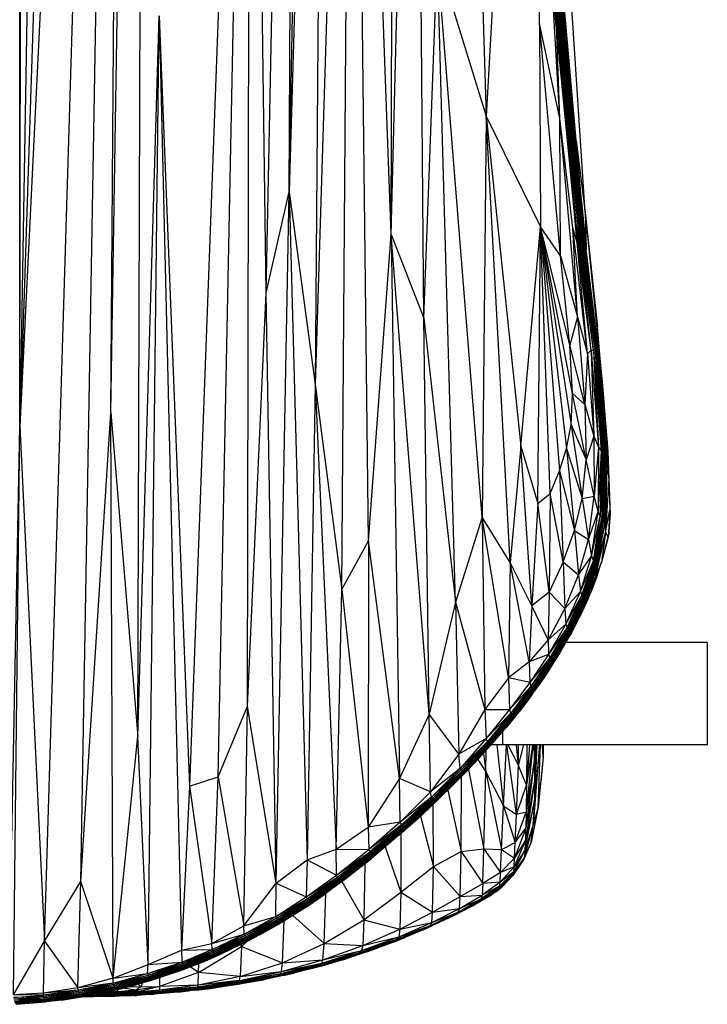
# Paper-space layout '_Posterior' of a CAD drawing. Header units: millimetres. Extents: x -39 to 164, y -161 to 389.
# Tile 2 of 5: x 29 to 164, y -160 to 32. Entities that reach past the tile are written whole.
import ezdxf

# ---------------------------------------------------------------- set-up
doc = ezdxf.new("R2010")
doc.units = ezdxf.units.MM

psp = doc.layouts.new('_Posterior')

# ---------------------------------------------------------------- linework, layer by layer
at = {"color": 7, "linetype": 'Continuous', "lineweight": 25}
for p, q in [((29.39, -47.35), (29.29, 386.48)), ((29.39, -47.35), (29.77, 386.45)), ((36.65, 385.72), (29.39, -47.35)), ((43.47, 384.28), (29.39, -47.35)), ((50.2, 378.89), (29.39, -47.35)), ((34.21, -148.05), (50.2, 378.89)), ((41.28, -136.35), (50.2, 378.89)), ((47.13, -44.74), (50.2, 378.89)), ((47.13, -44.74), (54.02, 375.86)), ((52.39, -108.02), (54.02, 375.86)), ((81.97, -1.57), (87.57, 288.43)), ((77.49, -21.32), (83.37, 266.65)), ((81.97, -1.57), (83.37, 266.65)), ((89.22, 243), (81.97, -1.57)), ((89.22, 243), (87.05, -39.2)), ((101.93, -9.93), (102.49, 229.24)), ((131.91, 214.24), (120.49, 13.26)), ((74.49, 203.44), (62.5, -117.77)), ((68.11, -115.89), (74.49, 203.44)), ((73.83, -102.07), (74.49, 203.44)), ((77.49, -21.32), (74.49, 203.44)), ((94.31, 194.76), (87.05, -39.2)), ((92.3, -79.3), (94.31, 194.76)), ((97.52, -69.79), (94.31, 194.76)), ((101.93, -9.93), (94.31, 194.76)), ((101.93, -9.93), (106.67, 175.71)), ((108.33, -26.27), (106.67, 175.71)), ((115.5, 173.66), (120.49, 13.26)), ((130.88, 31.32), (131.24, 113.95)), ((134.86, 12.79), (133.08, 62.39)), ((139.81, -5.59), (135.42, 61.77)), ((134.86, 12.79), (132.86, 47.55)), ((108.33, -26.27), (110.94, 44.29)), ((119.67, -65.17), (110.94, 44.29)), ((110.94, 44.29), (120.49, 13.26)), ((114.47, -81.75), (110.94, 44.29)), ((135, 40.49), (137.82, 7.58)), ((135, 40.49), (139.66, -11.08)), ((135.09, 40.75), (139.66, -11.08)), ((135.15, 40.88), (136.99, 19.22)), ((135.15, 40.88), (139.79, -11.27)), ((133.82, 38.5), (138.03, -7.5)), ((133.82, 38.5), (138.67, -11.01)), ((134.02, 38.71), (138.67, -11.01)), ((134.02, 38.71), (138.37, -7.44)), ((134.18, 38.97), (138.37, -7.44)), ((134.18, 38.97), (139, -11.03)), ((134.36, 39.2), (139, -11.03)), ((134.36, 39.2), (138.67, -7.48)), ((134.51, 39.46), (138.67, -7.48)), ((134.51, 39.46), (139.27, -11.07)), ((134.66, 39.71), (139.27, -11.07)), ((134.78, 39.97), (138.31, -0.54)), ((134.78, 39.97), (139.49, -11.08)), ((134.9, 40.24), (139.49, -11.08)), ((133.39, 38.48), (138.25, -11.44)), ((138.25, -11.44), (133.63, 38.22)), ((133.63, 38.22), (138.03, -7.5)), ((52.39, -108.02), (56.59, 32.86)), ((54.42, -152.58), (56.59, 32.86)), ((56.59, 32.86), (62.5, -117.77)), ((56.59, 32.86), (60.93, -149.81)), ((134.98, -14.04), (130.88, 31.32)), ((134.86, 12.79), (130.88, 31.32)), ((130.88, 31.32), (131.08, -8.38)), ((120.49, 13.26), (119.67, -65.17)), ((120.49, 13.26), (131.08, -8.38)), ((120.49, 13.26), (127.24, -51.27)), ((125.15, -74), (120.49, 13.26)), ((137.44, -8.58), (134.86, 12.79)), ((138.31, -26.01), (134.86, 12.79)), ((134.98, -14.04), (134.86, 12.79)), ((138.04, 8.44), (139.81, -5.59)), ((77.49, -21.32), (81.97, -1.57)), ((79.44, -136.71), (81.97, -1.57)), ((81.97, -1.57), (87.05, -39.2)), ((81.97, -1.57), (85.53, -132.14)), ((139.09, -3.46), (140.05, -12.8)), ((139.81, -5.59), (140.05, -12.8)), ((139.81, -5.59), (143.17, -38.71)), ((139.81, -5.59), (142.22, -28.01)), ((138.03, -7.5), (138.25, -11.44)), ((140.98, -32.51), (138.03, -7.5)), ((138.67, -11.01), (138.03, -7.5)), ((138.37, -7.44), (138.67, -11.01)), ((141.43, -32.56), (138.37, -7.44)), ((139, -11.03), (138.37, -7.44)), ((138.67, -7.48), (139, -11.03)), ((141.75, -32.66), (138.67, -7.48)), ((139.27, -11.07), (138.67, -7.48)), ((127.24, -51.27), (131.08, -8.38)), ((130.6, -62.46), (131.08, -8.38)), ((134.98, -14.04), (131.08, -8.38)), ((136.81, -31.53), (131.08, -8.38)), ((137.36, -41.01), (131.08, -8.38)), ((131.08, -8.38), (137.09, -47.09)), ((131.08, -8.38), (136.21, -51.73)), ((131.08, -8.38), (134.82, -56.11)), ((132.96, -60.5), (131.08, -8.38)), ((138.25, -11.44), (137.44, -8.58)), ((138.31, -26.01), (137.44, -8.58)), ((140.29, -33.23), (137.44, -8.58)), ((139.49, -11.08), (138.98, -7.85)), ((142, -32.77), (139.02, -8.29)), ((139.66, -11.08), (139.25, -8.31)), ((142.2, -32.88), (139.32, -9.13)), ((139.79, -11.27), (139.49, -9.15)), ((97.52, -69.79), (101.93, -9.93)), ((101.93, -9.93), (108.33, -26.27)), ((109.33, -103.67), (101.93, -9.93)), ((101.93, -9.93), (103.52, -116.26)), ((140.29, -33.23), (138.25, -11.44)), ((140.98, -32.51), (138.25, -11.44)), ((140.98, -32.51), (138.67, -11.01)), ((141.43, -32.56), (138.67, -11.01)), ((141.43, -32.56), (139, -11.03)), ((141.75, -32.66), (139, -11.03)), ((141.75, -32.66), (139.27, -11.07)), ((142, -32.77), (139.27, -11.07)), ((142, -32.77), (139.49, -11.08)), ((142.2, -32.88), (139.49, -11.08)), ((142.37, -33.17), (139.58, -10.08)), ((142.2, -32.88), (139.66, -11.08)), ((142.37, -33.17), (139.66, -11.08)), ((140.05, -12.8), (139.72, -10.53)), ((142.37, -33.17), (139.79, -11.27)), ((142.57, -34.33), (139.79, -11.27)), ((142.57, -34.33), (140.05, -12.8)), ((143.17, -38.71), (140.05, -12.8)), ((134.98, -14.04), (138.31, -26.01)), ((136.81, -31.53), (134.98, -14.04)), ((73.83, -102.07), (77.49, -21.32)), ((79.44, -136.71), (77.49, -21.32)), ((108.33, -26.27), (114.47, -81.75)), ((109.33, -103.67), (108.33, -26.27)), ((138.31, -26.01), (136.81, -31.53)), ((138.31, -26.01), (140.29, -33.23)), ((138.31, -26.01), (139.75, -43.14)), ((143.17, -38.71), (142.22, -28.01)), ((139.75, -43.14), (136.81, -31.53)), ((137.36, -41.01), (136.81, -31.53)), ((140.29, -33.23), (140.98, -32.51)), ((140.98, -32.51), (141.43, -32.56)), ((140.98, -32.51), (141.55, -49.32)), ((140.98, -32.51), (142.46, -51.5)), ((141.43, -32.56), (142.46, -51.5)), ((141.43, -32.56), (141.75, -32.66)), ((141.43, -32.56), (142.93, -52.2)), ((141.75, -32.66), (142.93, -52.2)), ((141.75, -32.66), (143.24, -52.43)), ((141.75, -32.66), (142, -32.77)), ((140.29, -33.23), (139.75, -43.14)), ((140.29, -33.23), (141.55, -49.32)), ((142, -32.77), (143.24, -52.43)), ((142, -32.77), (143.48, -52.56)), ((142, -32.77), (142.2, -32.88)), ((142.2, -32.88), (143.48, -52.56)), ((142.2, -32.88), (143.67, -52.78)), ((142.2, -32.88), (142.37, -33.17)), ((142.37, -33.17), (143.67, -52.78)), ((142.37, -33.17), (143.83, -53.44)), ((142.37, -33.17), (142.57, -34.33)), ((142.57, -34.33), (143.83, -53.44)), ((142.57, -34.33), (144.07, -55.15)), ((142.57, -34.33), (143.17, -38.71)), ((87.05, -39.2), (85.53, -132.14)), ((87.05, -39.2), (92.3, -79.3)), ((87.05, -39.2), (91.17, -130.08)), ((143.17, -38.71), (144.07, -55.15)), ((143.17, -38.71), (144.44, -57.55)), ((143.17, -38.71), (144.28, -52.36)), ((137.09, -47.09), (137.36, -41.01)), ((137.36, -41.01), (139.75, -43.14)), ((139.99, -53.92), (137.36, -41.01)), ((139.75, -43.14), (141.55, -49.32)), ((139.75, -43.14), (139.99, -53.92)), ((41.28, -136.35), (47.13, -44.74)), ((47.13, -44.74), (52.39, -108.02)), ((47.6, -155.28), (47.13, -44.74)), ((27.83, -128.15), (29.39, -47.35)), ((28.14, -158.54), (29.39, -47.35)), ((29.39, -47.35), (34.21, -148.05)), ((136.21, -51.73), (137.09, -47.09)), ((137.09, -47.09), (139.26, -61.51)), ((137.09, -47.09), (139.99, -53.92)), ((141.55, -49.32), (139.99, -53.92)), ((141.55, -49.32), (142.46, -51.5)), ((141.55, -49.32), (141.57, -61.08)), ((144.02, -49.17), (144.08, -49.79)), ((144.08, -49.79), (144.28, -52.36)), ((127.24, -51.27), (125.15, -74)), ((127.24, -51.27), (130.6, -62.46)), ((129.39, -82.47), (127.24, -51.27)), ((134.82, -56.11), (136.21, -51.73)), ((136.21, -51.73), (139.26, -61.51)), ((136.21, -51.73), (137.75, -67.73)), ((142.46, -51.5), (141.57, -61.08)), ((142.46, -51.5), (142.37, -64.07)), ((142.46, -51.5), (142.93, -52.2)), ((142.93, -52.2), (142.37, -64.07)), ((142.93, -52.2), (142.79, -64.99)), ((143.24, -52.43), (142.79, -64.99)), ((142.93, -52.2), (143.24, -52.43)), ((143.24, -52.43), (143.07, -65.23)), ((143.48, -52.56), (143.07, -65.23)), ((143.24, -52.43), (143.48, -52.56)), ((143.48, -52.56), (143.28, -65.37)), ((143.67, -52.78), (143.28, -65.37)), ((143.67, -52.78), (143.46, -65.67)), ((143.83, -53.44), (143.46, -65.67)), ((143.48, -52.56), (143.67, -52.78)), ((143.83, -53.44), (143.59, -66.46)), ((143.67, -52.78), (143.83, -53.44)), ((143.83, -53.44), (144.07, -55.15)), ((144.44, -57.55), (144.28, -52.36)), ((144.28, -52.36), (144.64, -63.72)), ((144.28, -52.36), (144.71, -64.61)), ((139.26, -61.51), (139.99, -53.92)), ((141.57, -61.08), (139.99, -53.92)), ((144.07, -55.15), (143.59, -66.46)), ((144.07, -55.15), (143.79, -68.17)), ((144.07, -55.15), (144.44, -57.55)), ((132.96, -60.5), (134.82, -56.11)), ((134.82, -56.11), (137.75, -67.73)), ((134.82, -56.11), (135.56, -73.87)), ((144.44, -57.55), (143.79, -68.17)), ((144.44, -57.55), (144.64, -63.72)), ((130.6, -62.46), (132.96, -60.5)), ((132.96, -60.5), (132.77, -79.83)), ((135.56, -73.87), (132.96, -60.5)), ((137.75, -67.73), (139.26, -61.51)), ((139.26, -61.51), (141.57, -61.08)), ((139.26, -61.51), (140.49, -69.5)), ((140.49, -69.5), (141.57, -61.08)), ((142.37, -64.07), (141.57, -61.08)), ((130.6, -62.46), (129.39, -82.47)), ((132.77, -79.83), (130.6, -62.46)), ((119.67, -65.17), (114.47, -81.75)), ((125.15, -74), (119.67, -65.17)), ((124.83, -96.58), (119.67, -65.17)), ((119.67, -65.17), (120.21, -102.77)), ((140.49, -69.5), (142.37, -64.07)), ((141.09, -72.75), (142.37, -64.07)), ((141.09, -72.75), (142.79, -64.99)), ((141.43, -73.67), (142.79, -64.99)), ((141.43, -73.67), (143.07, -65.23)), ((141.68, -73.89), (143.07, -65.23)), ((141.68, -73.89), (143.28, -65.37)), ((141.89, -74.04), (143.28, -65.37)), ((142.79, -64.99), (142.37, -64.07)), ((143.07, -65.23), (142.79, -64.99)), ((143.28, -65.37), (143.07, -65.23)), ((143.46, -65.67), (143.28, -65.37)), ((143.79, -68.17), (144.64, -63.72)), ((144.64, -63.72), (144.3, -69.04)), ((144.71, -64.61), (144.3, -69.04)), ((144.51, -68.01), (144.71, -64.61)), ((144.71, -64.61), (144.64, -63.72)), ((141.89, -74.04), (143.46, -65.67)), ((142.02, -74.36), (143.46, -65.67)), ((143.59, -66.46), (142.02, -74.36)), ((143.59, -66.46), (142.03, -75.19)), ((143.46, -65.67), (143.59, -66.46)), ((143.59, -66.46), (143.79, -68.17)), ((135.56, -73.87), (137.75, -67.73)), ((137.75, -67.73), (140.49, -69.5)), ((137.75, -67.73), (138.53, -76.42)), ((143.79, -68.17), (141.72, -77.09)), ((142.03, -75.19), (143.79, -68.17)), ((143.79, -68.17), (143, -73.92)), ((144.3, -69.04), (143, -73.92)), ((143.76, -71.2), (144.3, -69.04)), ((143.79, -68.17), (144.3, -69.04)), ((144.51, -68.01), (144.3, -69.04)), ((92.3, -79.3), (97.52, -69.79)), ((97.52, -69.79), (97.4, -125.76)), ((103.52, -116.26), (97.52, -69.79)), ((138.53, -76.42), (140.49, -69.5)), ((140.49, -69.5), (141.09, -72.75)), ((143.76, -71.2), (143, -73.92)), ((138.53, -76.42), (141.09, -72.75)), ((138.92, -79.67), (141.09, -72.75)), ((141.09, -72.75), (141.43, -73.67)), ((125.15, -74), (124.83, -96.58)), ((128.9, -93.45), (125.15, -74)), ((129.39, -82.47), (125.15, -74)), ((135.56, -73.87), (132.77, -79.83)), ((135.56, -73.87), (138.53, -76.42)), ((135.56, -73.87), (135.85, -83.02)), ((138.92, -79.67), (141.43, -73.67)), ((139.19, -80.49), (141.43, -73.67)), ((139.19, -80.49), (141.68, -73.89)), ((139.43, -80.69), (141.68, -73.89)), ((139.43, -80.69), (141.89, -74.04)), ((139.61, -80.84), (141.89, -74.04)), ((139.61, -80.84), (142.02, -74.36)), ((142.02, -74.36), (139.71, -81.17)), ((141.11, -79.38), (143, -73.92)), ((141.43, -73.67), (141.68, -73.89)), ((141.68, -73.89), (141.89, -74.04)), ((143, -73.92), (141.72, -77.09)), ((141.89, -74.04), (142.02, -74.36)), ((142.02, -74.36), (142.03, -75.19)), ((142.16, -76.55), (143, -73.92)), ((135.85, -83.02), (138.53, -76.42)), ((138.53, -76.42), (138.92, -79.67)), ((142.03, -75.19), (139.63, -81.92)), ((139.71, -81.17), (142.03, -75.19)), ((142.16, -76.55), (141.11, -79.38)), ((142.03, -75.19), (141.72, -77.09)), ((139.31, -83.13), (141.72, -77.09)), ((141.72, -77.09), (139.63, -81.92)), ((141.11, -79.38), (141.72, -77.09)), ((91.17, -130.08), (92.3, -79.3)), ((92.3, -79.3), (97.4, -125.76)), ((132.77, -79.83), (129.39, -82.47)), ((132.77, -79.83), (132.59, -89.16)), ((135.85, -83.02), (132.77, -79.83)), ((135.85, -83.02), (138.92, -79.67)), ((136.06, -86.04), (138.92, -79.67)), ((136.06, -86.04), (139.19, -80.49)), ((136.29, -86.72), (139.19, -80.49)), ((136.29, -86.72), (139.43, -80.69)), ((136.52, -86.89), (139.43, -80.69)), ((136.52, -86.89), (139.61, -80.84)), ((139.61, -80.84), (136.7, -87.04)), ((138.92, -79.67), (139.19, -80.49)), ((138.98, -84.18), (141.11, -79.38)), ((139.19, -80.49), (139.43, -80.69)), ((141.11, -79.38), (139.31, -83.13)), ((139.43, -80.69), (139.61, -80.84)), ((139.61, -80.84), (139.71, -81.17)), ((140.44, -81.04), (141.11, -79.38)), ((114.47, -81.75), (109.33, -103.67)), ((114.47, -81.75), (120.21, -102.77)), ((114.47, -81.75), (115.11, -111.48)), ((129.39, -82.47), (128.9, -93.45)), ((132.59, -89.16), (129.39, -82.47)), ((136.7, -87.04), (139.71, -81.17)), ((139.63, -81.92), (136.7, -87.91)), ((139.71, -81.17), (136.79, -87.33)), ((139.63, -81.92), (136.79, -87.33)), ((140.44, -81.04), (138.98, -84.18)), ((139.31, -83.13), (139.63, -81.92)), ((139.71, -81.17), (139.63, -81.92)), ((135.85, -83.02), (132.59, -89.16)), ((135.85, -83.02), (136.06, -86.04)), ((136.35, -88.93), (139.31, -83.13)), ((138.98, -84.18), (136.35, -88.93)), ((139.31, -83.13), (136.7, -87.91)), ((137.1, -87.88), (138.98, -84.18)), ((138.98, -84.18), (139.31, -83.13)), ((136.06, -86.04), (132.59, -89.16)), ((136.06, -86.04), (132.69, -92.02)), ((136.06, -86.04), (136.29, -86.72)), ((136.29, -86.72), (132.69, -92.02)), ((136.29, -86.72), (132.91, -92.67)), ((136.52, -86.89), (132.91, -92.67)), ((136.52, -86.89), (133.14, -92.84)), ((133.14, -92.84), (136.7, -87.04)), ((136.7, -87.04), (133.32, -92.97)), ((136.79, -87.33), (133.32, -92.97)), ((136.7, -87.91), (133.32, -93.68)), ((136.79, -87.33), (133.42, -93.2)), ((136.7, -87.91), (133.42, -93.2)), ((134.79, -91.82), (137.1, -87.88)), ((136.29, -86.72), (136.52, -86.89)), ((137.1, -87.88), (136.35, -88.93)), ((136.35, -88.93), (136.7, -87.91)), ((136.52, -86.89), (136.7, -87.04)), ((136.7, -87.04), (136.79, -87.33)), ((136.7, -87.91), (136.79, -87.33)), ((132.59, -89.16), (128.9, -93.45)), ((132.59, -89.16), (132.69, -92.02)), ((132.78, -94.82), (136.35, -88.93)), ((136.35, -88.93), (133.32, -93.68)), ((134.79, -91.82), (136.35, -88.93)), ((163.69, -89.63), (136.07, -89.63)), ((163.69, -89.63), (163.69, -109.63)), ((132.69, -92.02), (128.9, -93.45)), ((132.69, -92.02), (129, -97.47)), ((131.92, -96.28), (134.79, -91.82)), ((132.69, -92.02), (132.91, -92.67)), ((134.79, -91.82), (132.78, -94.82)), ((133.6, -93.72), (134.79, -91.82)), ((128.9, -93.45), (124.83, -96.58)), ((128.9, -93.45), (129, -97.47)), ((132.91, -92.67), (129, -97.47)), ((132.91, -92.67), (129.23, -98.27)), ((129.23, -98.27), (133.14, -92.84)), ((133.14, -92.84), (129.46, -98.44)), ((133.32, -92.97), (129.46, -98.44)), ((133.32, -92.97), (129.65, -98.55)), ((133.42, -93.2), (129.65, -98.55)), ((133.32, -93.68), (129.67, -99.13)), ((133.42, -93.2), (129.76, -98.73)), ((133.32, -93.68), (129.76, -98.73)), ((133.6, -93.72), (131.92, -96.28)), ((132.78, -94.82), (133.32, -93.68)), ((132.91, -92.67), (133.14, -92.84)), ((133.14, -92.84), (133.32, -92.97)), ((133.42, -93.2), (133.32, -92.97)), ((133.32, -93.68), (133.42, -93.2)), ((129.18, -100.06), (132.78, -94.82)), ((132.78, -94.82), (129.67, -99.13)), ((131.92, -96.28), (132.78, -94.82)), ((124.83, -96.58), (120.21, -102.77)), ((129, -97.47), (124.83, -96.58)), ((124.83, -96.58), (125.03, -102.76)), ((129, -97.47), (125.03, -102.76)), ((129, -97.47), (129.23, -98.27)), ((131.92, -96.28), (129.18, -100.06)), ((129.55, -99.7), (131.92, -96.28)), ((125.03, -102.76), (129.23, -98.27)), ((129.23, -98.27), (125.27, -103.56)), ((129.46, -98.44), (125.27, -103.56)), ((125.28, -105.06), (129.18, -100.06)), ((129.46, -98.44), (125.5, -103.72)), ((129.65, -98.55), (125.5, -103.72)), ((129.65, -98.55), (125.69, -103.83)), ((129.76, -98.73), (125.69, -103.83)), ((129.67, -99.13), (125.77, -104.26)), ((129.18, -100.06), (125.77, -104.26)), ((129.76, -98.73), (125.82, -103.96)), ((129.67, -99.13), (125.82, -103.96)), ((127.36, -102.62), (129.55, -99.7)), ((127.36, -102.62), (129.18, -100.06)), ((129.55, -99.7), (128.17, -101.56)), ((129.18, -100.06), (129.67, -99.13)), ((129.55, -99.7), (129.18, -100.06)), ((129.23, -98.27), (129.46, -98.44)), ((129.65, -98.55), (129.46, -98.44)), ((129.76, -98.73), (129.65, -98.55)), ((129.67, -99.13), (129.76, -98.73)), ((128.17, -101.56), (127.36, -102.62)), ((68.11, -115.89), (73.83, -102.07)), ((73.12, -145.04), (73.83, -102.07)), ((79.44, -136.71), (73.83, -102.07)), ((109.33, -103.67), (103.52, -116.26)), ((115.11, -111.48), (109.33, -103.67)), ((109.58, -118.85), (109.33, -103.67)), ((120.21, -102.77), (115.11, -111.48)), ((120.21, -102.77), (125.03, -102.76)), ((120.21, -102.77), (120.5, -108.45)), ((125.03, -102.76), (120.5, -108.45)), ((125.27, -103.56), (120.5, -108.45)), ((125.27, -103.56), (120.74, -108.99)), ((125.5, -103.72), (120.74, -108.99)), ((125.5, -103.72), (120.97, -109.13)), ((125.69, -103.83), (120.97, -109.13)), ((125.69, -103.83), (121.16, -109.24)), ((124.44, -106.19), (127.36, -102.62)), ((125.03, -102.76), (125.27, -103.56)), ((125.5, -103.72), (125.27, -103.56)), ((127.36, -102.62), (125.28, -105.06)), ((125.69, -103.83), (125.5, -103.72)), ((125.82, -103.96), (125.69, -103.83)), ((126.17, -104.1), (127.36, -102.62)), ((120.83, -110.27), (125.28, -105.06)), ((125.82, -103.96), (121.16, -109.24)), ((125.77, -104.26), (121.29, -109.57)), ((125.28, -105.06), (121.29, -109.57)), ((125.82, -103.96), (121.3, -109.35)), ((125.77, -104.26), (121.3, -109.35)), ((126.17, -104.1), (124.44, -106.19)), ((124.44, -106.19), (125.28, -105.06)), ((125.28, -105.06), (125.77, -104.26)), ((125.77, -104.26), (125.82, -103.96)), ((124.44, -106.19), (120.83, -110.27)), ((121.32, -109.82), (124.44, -106.19)), ((123.69, -107.06), (123.69, -109.63)), ((47.6, -155.28), (52.39, -108.02)), ((54.42, -152.58), (52.39, -108.02)), ((120.5, -108.45), (115.11, -111.48)), ((120.5, -108.45), (115.38, -114.28)), ((120.74, -108.99), (115.38, -114.28)), ((120.74, -108.99), (115.62, -114.57)), ((120.97, -109.13), (115.62, -114.57)), ((120.97, -109.13), (115.84, -114.71)), ((121.16, -109.24), (115.84, -114.71)), ((121.16, -109.24), (116.03, -114.82)), ((121.3, -109.35), (116.03, -114.82)), ((121.3, -109.35), (116.18, -114.92)), ((121.29, -109.57), (116.18, -114.92)), ((121.29, -109.57), (116.2, -115.09)), ((120.74, -108.99), (120.5, -108.45)), ((120.97, -109.13), (120.74, -108.99)), ((120.83, -110.27), (121.29, -109.57)), ((121.16, -109.24), (120.97, -109.13)), ((121.3, -109.35), (121.16, -109.24)), ((121.29, -109.57), (121.3, -109.35)), ((163.69, -109.63), (121.48, -109.63)), ((122.57, -109.63), (123.9, -121.57)), ((123.9, -121.57), (124.48, -109.63)), ((126.43, -123.27), (124.55, -109.63)), ((124.7, -109.63), (126.8, -113.7)), ((126.8, -113.7), (126.43, -109.63)), ((126.8, -113.7), (126.81, -109.63)), ((126.8, -113.7), (127.86, -109.63)), ((129.63, -109.63), (128.3, -122.82)), ((128.4, -109.63), (128.39, -117.55)), ((128.97, -109.63), (128.39, -117.55)), ((129.54, -109.63), (128.39, -117.55)), ((130.93, -109.63), (129.69, -125.27)), ((129.94, -112.38), (129.86, -109.63)), ((129.99, -109.63), (129.94, -112.38)), ((130.05, -109.63), (129.94, -112.38)), ((129.96, -120.29), (130.48, -109.63)), ((130.9, -109.63), (129.96, -120.29)), ((130.21, -109.63), (130, -116.29)), ((130.38, -109.63), (130, -116.29)), ((130.62, -121.83), (131.09, -109.63)), ((131.61, -112.09), (131.47, -109.63)), ((131.64, -109.63), (131.61, -112.09)), ((115.11, -111.48), (109.58, -118.85)), ((115.38, -114.28), (115.11, -111.48)), ((115.74, -115.73), (120.83, -110.27)), ((120.83, -110.27), (116.2, -115.09)), ((118.12, -113.33), (121.32, -109.82)), ((118.12, -113.33), (120.83, -110.27)), ((119.96, -111.31), (120.4, -114.91)), ((120.4, -114.91), (120.51, -110.7)), ((121.32, -109.82), (120.83, -110.27)), ((114.7, -116.85), (118.12, -113.33)), ((118.12, -113.33), (115.74, -115.73)), ((116.32, -115.2), (118.12, -113.33)), ((118.85, -112.53), (120.4, -114.91)), ((129.94, -112.38), (128.26, -125.93)), ((129.94, -112.38), (128.3, -122.82)), ((130, -116.29), (129.94, -112.38)), ((131.61, -112.09), (130.62, -121.83)), ((131.61, -112.09), (131.17, -116.87)), ((115.38, -114.28), (109.58, -118.85)), ((115.38, -114.28), (109.82, -119.91)), ((115.62, -114.57), (109.82, -119.91)), ((115.62, -114.57), (110.06, -120.11)), ((115.84, -114.71), (110.06, -120.11)), ((115.84, -114.71), (110.27, -120.25)), ((116.03, -114.82), (110.27, -120.25)), ((116.03, -114.82), (110.46, -120.37)), ((116.18, -114.92), (110.46, -120.37)), ((116.18, -114.92), (110.62, -120.47)), ((116.2, -115.09), (110.62, -120.47)), ((116.2, -115.09), (110.68, -120.6)), ((116.32, -115.2), (114.7, -116.85)), ((115.62, -114.57), (115.38, -114.28)), ((115.84, -114.71), (115.62, -114.57)), ((115.74, -115.73), (116.2, -115.09)), ((116.03, -114.82), (115.84, -114.71)), ((116.18, -114.92), (116.03, -114.82)), ((116.2, -115.09), (116.18, -114.92)), ((117.01, -114.48), (120.03, -129.98)), ((120.03, -129.98), (120.4, -114.91)), ((120.4, -114.91), (123.48, -130.15)), ((120.4, -114.91), (123.9, -121.57)), ((126.43, -123.27), (126.8, -113.7)), ((128.39, -117.55), (126.8, -113.7)), ((62.5, -117.77), (68.11, -115.89)), ((66.88, -148.5), (68.11, -115.89)), ((68.11, -115.89), (73.12, -145.04)), ((103.52, -116.26), (97.4, -125.76)), ((109.58, -118.85), (103.52, -116.26)), ((103.7, -124.78), (103.52, -116.26)), ((110.32, -121.07), (115.74, -115.73)), ((114.7, -116.85), (110.32, -121.07)), ((110.65, -120.83), (114.7, -116.85)), ((115.74, -115.73), (110.68, -120.6)), ((114.7, -116.85), (115.74, -115.73)), ((115.62, -130.54), (115.66, -115.88)), ((130, -116.29), (128.21, -128.19)), ((130, -116.29), (128.26, -125.93)), ((129.96, -120.29), (130, -116.29)), ((130.62, -121.83), (131.17, -116.87)), ((62.5, -117.77), (60.93, -149.81)), ((62.5, -117.77), (66.88, -148.5)), ((109.58, -118.85), (103.7, -124.78)), ((109.82, -119.91), (109.58, -118.85)), ((113, -118.53), (115.62, -130.54)), ((126.43, -123.27), (128.39, -117.55)), ((128.39, -117.55), (128.3, -122.82)), ((109.82, -119.91), (103.7, -124.78)), ((109.82, -119.91), (103.93, -125.32)), ((110.06, -120.11), (103.93, -125.32)), ((110.06, -120.11), (104.16, -125.51)), ((110.27, -120.25), (104.16, -125.51)), ((110.27, -120.25), (104.37, -125.66)), ((110.46, -120.37), (104.37, -125.66)), ((110.32, -121.07), (104.46, -126.41)), ((110.46, -120.37), (104.55, -125.79)), ((110.62, -120.47), (104.55, -125.79)), ((110.62, -120.47), (104.71, -125.89)), ((110.68, -120.6), (104.71, -125.89)), ((110.68, -120.6), (104.8, -125.99)), ((110.32, -121.07), (104.8, -125.99)), ((110.65, -120.83), (106.98, -124.24)), ((106.98, -124.24), (110.32, -121.07)), ((110.06, -120.11), (109.82, -119.91)), ((110.27, -120.25), (110.06, -120.11)), ((110.46, -120.37), (110.27, -120.25)), ((110.32, -121.07), (110.68, -120.6)), ((110.65, -120.83), (110.32, -121.07)), ((110.62, -120.47), (110.46, -120.37)), ((110.68, -120.6), (110.62, -120.47)), ((128.08, -130.18), (129.96, -120.29)), ((129.96, -120.29), (128.21, -128.19)), ((129.69, -125.27), (129.96, -120.29)), ((110.21, -133.44), (110.13, -121.32)), ((123.48, -130.15), (123.9, -121.57)), ((123.9, -121.57), (126.43, -123.27)), ((123.9, -121.57), (126.17, -128.73)), ((126.17, -128.73), (128.3, -122.82)), ((128.3, -122.82), (126.43, -123.27)), ((128.3, -122.82), (128.26, -125.93)), ((130.62, -121.83), (129.28, -128.69)), ((130.62, -121.83), (129.69, -125.27)), ((103.7, -124.78), (97.4, -125.76)), ((103.7, -124.78), (97.53, -130.15)), ((106.98, -124.24), (103.43, -127.35)), ((103.93, -125.32), (103.7, -124.78)), ((106.98, -124.24), (104.46, -126.41)), ((107.63, -123.63), (110.21, -133.44)), ((126.17, -128.73), (126.43, -123.27)), ((91.17, -130.08), (97.4, -125.76)), ((97.4, -125.76), (97.53, -130.15)), ((103.93, -125.32), (97.53, -130.15)), ((103.93, -125.32), (97.75, -130.56)), ((104.16, -125.51), (97.75, -130.56)), ((104.16, -125.51), (97.96, -130.76)), ((104.37, -125.66), (97.96, -130.76)), ((104.37, -125.66), (98.17, -130.92)), ((104.55, -125.79), (98.17, -130.92)), ((104.55, -125.79), (98.35, -131.06)), ((104.71, -125.89), (98.35, -131.06)), ((104.71, -125.89), (98.51, -131.16)), ((104.8, -125.99), (98.51, -131.16)), ((104.8, -125.99), (98.62, -131.24)), ((104.46, -126.41), (98.62, -131.24)), ((104.46, -126.41), (98.62, -131.35)), ((103.43, -127.35), (104.46, -126.41)), ((103.8, -127.03), (103.83, -138.46)), ((104.16, -125.51), (103.93, -125.32)), ((104.37, -125.66), (104.16, -125.51)), ((104.55, -125.79), (104.37, -125.66)), ((104.46, -126.41), (104.8, -125.99)), ((104.71, -125.89), (104.55, -125.79)), ((104.8, -125.99), (104.71, -125.89)), ((128.26, -125.93), (126.04, -131.79)), ((126.17, -128.73), (128.26, -125.93)), ((129.69, -125.27), (127.89, -131.76)), ((129.69, -125.27), (128.08, -130.18)), ((128.21, -128.19), (128.26, -125.93)), ((129.28, -128.69), (129.69, -125.27)), ((103.43, -127.35), (98.05, -131.86)), ((103.43, -127.35), (98.62, -131.35)), ((123.48, -130.15), (126.17, -128.73)), ((128.21, -128.19), (125.97, -133.49)), ((128.21, -128.19), (126.04, -131.79)), ((126.04, -131.79), (126.17, -128.73)), ((129.28, -128.69), (127.85, -132.02)), ((129.28, -128.69), (127.89, -131.76)), ((128.08, -130.18), (128.21, -128.19)), ((85.53, -132.14), (91.17, -130.08)), ((91.17, -130.08), (97.53, -130.15)), ((91.21, -135.11), (91.17, -130.08)), ((91.21, -135.11), (97.53, -130.15)), ((91.21, -135.11), (97.75, -130.56)), ((91.41, -135.55), (97.75, -130.56)), ((91.41, -135.55), (97.96, -130.76)), ((91.62, -135.76), (97.96, -130.76)), ((97.53, -130.15), (97.75, -130.56)), ((97.75, -130.56), (97.96, -130.76)), ((97.96, -130.76), (98.17, -130.92)), ((100.73, -129.61), (103.83, -138.46)), ((110.21, -133.44), (115.62, -130.54)), ((115.41, -139.29), (115.62, -130.54)), ((115.62, -130.54), (120.03, -129.98)), ((115.62, -130.54), (119.81, -136.78)), ((119.81, -136.78), (120.03, -129.98)), ((120.03, -129.98), (123.48, -130.15)), ((120.03, -129.98), (123.3, -134.63)), ((123.3, -134.63), (123.48, -130.15)), ((123.48, -130.15), (126.04, -131.79)), ((125.86, -134.5), (128.08, -130.18)), ((128.08, -130.18), (125.97, -133.49)), ((128.08, -130.18), (127.89, -131.76)), ((79.44, -136.71), (85.53, -132.14)), ((85.53, -132.14), (85.32, -139.34)), ((85.53, -132.14), (91.21, -135.11)), ((91.62, -135.76), (98.17, -130.92)), ((91.82, -135.93), (98.17, -130.92)), ((91.82, -135.93), (98.35, -131.06)), ((92, -136.07), (98.35, -131.06)), ((92, -136.07), (98.51, -131.16)), ((92.16, -136.18), (98.51, -131.16)), ((92.16, -136.18), (98.62, -131.24)), ((98.05, -131.86), (92.17, -136.47)), ((92.29, -136.25), (98.62, -131.24)), ((92.29, -136.25), (98.62, -131.35)), ((92.35, -136.3), (98.62, -131.35)), ((92.35, -136.3), (98.05, -131.86)), ((98.62, -131.35), (98.05, -131.86)), ((98.17, -130.92), (98.35, -131.06)), ((98.35, -131.06), (98.51, -131.16)), ((98.51, -131.16), (98.62, -131.24)), ((98.62, -131.24), (98.62, -131.35)), ((126.04, -131.79), (123.3, -134.63)), ((127.85, -132.02), (125.69, -135.23)), ((127.89, -131.76), (125.72, -135.06)), ((127.85, -132.02), (125.72, -135.06)), ((127.89, -131.76), (125.86, -134.5)), ((125.97, -133.49), (126.04, -131.79)), ((127.89, -131.76), (127.85, -132.02)), ((96.76, -132.86), (96.6, -143.88)), ((103.83, -138.46), (110.21, -133.44)), ((110, -142.37), (110.21, -133.44)), ((110.21, -133.44), (115.41, -139.29)), ((123.3, -134.63), (119.81, -136.78)), ((125.86, -134.5), (123.06, -137.31)), ((125.97, -133.49), (123.2, -136.51)), ((125.86, -134.5), (123.2, -136.51)), ((123.2, -136.51), (123.3, -134.63)), ((125.97, -133.49), (123.3, -134.63)), ((125.69, -135.23), (126.35, -134.27)), ((125.72, -135.06), (125.86, -134.5)), ((125.86, -134.5), (125.97, -133.49)), ((126.41, -134.15), (126.35, -134.27)), ((34.21, -148.05), (41.28, -136.35)), ((40.71, -157.17), (41.28, -136.35)), ((47.6, -155.28), (41.28, -136.35)), ((85.32, -139.34), (91.21, -135.11)), ((85.32, -139.34), (91.41, -135.55)), ((85.51, -139.78), (91.41, -135.55)), ((85.51, -139.78), (91.62, -135.76)), ((85.7, -140), (91.62, -135.76)), ((85.7, -140), (91.82, -135.93)), ((85.89, -140.19), (91.82, -135.93)), ((85.89, -140.19), (92, -136.07)), ((92.17, -136.47), (85.97, -140.91)), ((86.06, -140.34), (92, -136.07)), ((86.06, -140.34), (92.16, -136.18)), ((86.22, -140.45), (92.16, -136.18)), ((86.22, -140.45), (92.29, -136.25)), ((86.34, -140.52), (92.29, -136.25)), ((86.34, -140.52), (92.35, -136.3)), ((86.42, -140.57), (92.35, -136.3)), ((86.42, -140.57), (92.17, -136.47)), ((92.17, -136.47), (88.94, -138.84)), ((91.41, -135.55), (91.21, -135.11)), ((91.62, -135.76), (91.41, -135.55)), ((91.82, -135.93), (91.62, -135.76)), ((92, -136.07), (91.82, -135.93)), ((92.16, -136.18), (92, -136.07)), ((92.29, -136.25), (92.16, -136.18)), ((92.17, -136.47), (92.83, -135.96)), ((92.17, -136.47), (92.35, -136.3)), ((92.35, -136.3), (92.29, -136.25)), ((92.3, -136.37), (96.6, -143.88)), ((92.83, -135.96), (93.89, -135.12)), ((123.2, -136.51), (119.69, -139.05)), ((123.2, -136.51), (119.81, -136.78)), ((122.79, -137.85), (125.72, -135.06)), ((125.69, -135.23), (122.79, -137.85)), ((125.72, -135.06), (123.06, -137.31)), ((123.06, -137.31), (123.2, -136.51)), ((123.56, -137.49), (125.69, -135.23)), ((125.69, -135.23), (125.72, -135.06)), ((73.12, -145.04), (79.44, -136.71)), ((79.36, -143.22), (79.44, -136.71)), ((79.44, -136.71), (85.32, -139.34)), ((96.6, -143.88), (103.83, -138.46)), ((103.83, -138.46), (103.59, -145.71)), ((103.83, -138.46), (110, -142.37)), ((115.41, -139.29), (119.81, -136.78)), ((122.79, -137.85), (118.85, -140.5)), ((123.06, -137.31), (119.46, -139.86)), ((122.79, -137.85), (119.46, -139.86)), ((119.81, -136.78), (119.69, -139.05)), ((123.06, -137.31), (119.69, -139.05)), ((123.56, -137.49), (121.27, -139.15)), ((121.27, -139.15), (122.79, -137.85)), ((122.45, -138.33), (121.27, -139.15)), ((122.45, -138.33), (123.56, -137.49)), ((122.79, -137.85), (123.06, -137.31)), ((123.56, -137.49), (122.79, -137.85)), ((79.36, -143.22), (85.32, -139.34)), ((79.36, -143.22), (85.51, -139.78)), ((79.54, -143.56), (85.51, -139.78)), ((79.54, -143.56), (85.7, -140)), ((79.72, -143.79), (85.7, -140)), ((79.72, -143.79), (85.89, -140.19)), ((79.9, -143.98), (85.89, -140.19)), ((79.9, -143.98), (86.06, -140.34)), ((80.06, -144.14), (86.06, -140.34)), ((80.06, -144.14), (86.22, -140.45)), ((80.21, -144.26), (86.22, -140.45)), ((85.32, -139.34), (85.51, -139.78)), ((85.51, -139.78), (85.7, -140)), ((85.7, -140), (85.89, -140.19)), ((85.89, -140.19), (86.06, -140.34)), ((85.97, -140.91), (88.94, -138.84)), ((86.06, -140.34), (86.22, -140.45)), ((86.22, -140.45), (86.34, -140.52)), ((88.8, -148.48), (89.14, -138.69)), ((110, -142.37), (115.41, -139.29)), ((118.85, -140.5), (114.5, -142.84)), ((114.98, -142.39), (119.46, -139.86)), ((114.98, -142.39), (118.85, -140.5)), ((115.27, -141.66), (119.69, -139.05)), ((115.27, -141.66), (115.41, -139.29)), ((115.27, -141.66), (119.46, -139.86)), ((115.41, -139.29), (119.69, -139.05)), ((121.27, -139.15), (117.91, -141.14)), ((117.91, -141.14), (118.85, -140.5)), ((121.27, -139.15), (118.85, -140.5)), ((119.46, -139.86), (118.85, -140.5)), ((119.69, -139.05), (119.46, -139.86)), ((85.97, -140.91), (80.02, -144.66)), ((80.21, -144.26), (86.34, -140.52)), ((80.33, -144.34), (86.34, -140.52)), ((80.33, -144.34), (86.42, -140.57)), ((80.4, -144.39), (86.42, -140.57)), ((80.4, -144.39), (85.97, -140.91)), ((85.97, -140.91), (83.35, -142.59)), ((86.42, -140.57), (85.97, -140.91)), ((86.34, -140.52), (86.42, -140.57)), ((103.59, -145.71), (110, -142.37)), ((109.58, -144.96), (114.98, -142.39)), ((109.84, -144.39), (115.27, -141.66)), ((109.84, -144.39), (110, -142.37)), ((109.84, -144.39), (114.98, -142.39)), ((110, -142.37), (115.27, -141.66)), ((117.91, -141.14), (113.99, -143.15)), ((117.91, -141.14), (114.5, -142.84)), ((114.5, -142.84), (114.98, -142.39)), ((114.98, -142.39), (115.27, -141.66)), ((73.12, -145.04), (79.36, -143.22)), ((73.23, -146.68), (79.36, -143.22)), ((73.23, -146.68), (79.54, -143.56)), ((73.4, -146.96), (79.54, -143.56)), ((73.4, -146.96), (79.72, -143.79)), ((73.57, -147.2), (79.72, -143.79)), ((73.57, -147.2), (79.9, -143.98)), ((73.73, -147.4), (79.9, -143.98)), ((73.73, -147.4), (80.06, -144.14)), ((73.89, -147.57), (80.06, -144.14)), ((73.89, -147.57), (80.21, -144.26)), ((74.03, -147.69), (80.21, -144.26)), ((74.03, -147.69), (80.33, -144.34)), ((74.15, -147.78), (80.33, -144.34)), ((79.54, -143.56), (79.36, -143.22)), ((79.72, -143.79), (79.54, -143.56)), ((79.9, -143.98), (79.72, -143.79)), ((80.06, -144.14), (79.9, -143.98)), ((83.35, -142.59), (80.02, -144.66)), ((80.21, -144.26), (80.06, -144.14)), ((80.33, -144.34), (80.21, -144.26)), ((80.4, -144.39), (80.33, -144.34)), ((80.67, -152.25), (81.03, -144.03)), ((82.69, -143), (88.8, -148.48)), ((88.8, -148.48), (96.6, -143.88)), ((96.6, -143.88), (96.36, -148.89)), ((96.6, -143.88), (103.59, -145.71)), ((109.31, -145.23), (114.5, -142.84)), ((113.99, -143.15), (109.31, -145.23)), ((109.58, -144.96), (114.5, -142.84)), ((113.99, -143.15), (109.98, -144.99)), ((114.5, -142.84), (113.99, -143.15)), ((66.88, -148.5), (73.12, -145.04)), ((73.23, -146.68), (73.12, -145.04)), ((80.02, -144.66), (73.87, -148.04)), ((74.15, -147.78), (80.4, -144.39)), ((74.23, -147.82), (80.4, -144.39)), ((74.23, -147.82), (80.02, -144.66)), ((76.31, -146.74), (80.02, -144.66)), ((80.02, -144.66), (80.4, -144.39)), ((96.36, -148.89), (103.59, -145.71)), ((102.58, -148), (109.98, -144.99)), ((102.58, -148), (109.31, -145.23)), ((103.11, -147.63), (109.58, -144.96)), ((103.11, -147.63), (109.31, -145.23)), ((103.42, -147.18), (109.84, -144.39)), ((103.42, -147.18), (109.58, -144.96)), ((103.59, -145.71), (103.42, -147.18)), ((103.59, -145.71), (109.84, -144.39)), ((109.98, -144.99), (104.6, -147.34)), ((108.15, -145.81), (104.6, -147.34)), ((108.15, -145.81), (109.98, -144.99)), ((109.31, -145.23), (109.58, -144.96)), ((109.31, -145.23), (109.98, -144.99)), ((109.58, -144.96), (109.84, -144.39)), ((28.14, -158.54), (34.21, -148.05)), ((34, -158.21), (34.21, -148.05)), ((34.21, -148.05), (40.71, -157.17)), ((66.88, -148.5), (73.23, -146.68)), ((66.97, -149.67), (73.23, -146.68)), ((66.97, -149.67), (73.4, -146.96)), ((67.12, -149.96), (73.4, -146.96)), ((67.12, -149.96), (73.57, -147.2)), ((67.28, -150.21), (73.57, -147.2)), ((67.28, -150.21), (73.73, -147.4)), ((67.43, -150.42), (73.73, -147.4)), ((67.43, -150.42), (73.89, -147.57)), ((67.57, -150.59), (73.89, -147.57)), ((67.57, -150.59), (74.03, -147.69)), ((67.71, -150.73), (74.03, -147.69)), ((67.71, -150.73), (74.15, -147.78)), ((67.83, -150.81), (74.15, -147.78)), ((67.83, -150.81), (74.23, -147.82)), ((67.86, -150.89), (74.23, -147.82)), ((67.86, -150.89), (73.87, -148.04)), ((73.87, -148.04), (68.28, -150.75)), ((72.66, -149.09), (73.82, -148.07)), ((73.4, -146.96), (73.23, -146.68)), ((73.57, -147.2), (73.4, -146.96)), ((73.73, -147.4), (73.57, -147.2)), ((73.89, -147.57), (73.73, -147.4)), ((76.31, -146.74), (73.87, -148.04)), ((73.87, -148.04), (74.23, -147.82)), ((74.03, -147.69), (73.89, -147.57)), ((74.15, -147.78), (74.03, -147.69)), ((74.23, -147.82), (74.15, -147.78)), ((94.38, -150.91), (102.58, -148)), ((95.65, -150.31), (103.11, -147.63)), ((95.65, -150.31), (102.58, -148)), ((96.15, -149.89), (103.42, -147.18)), ((96.15, -149.89), (103.11, -147.63)), ((96.36, -148.89), (103.42, -147.18)), ((104.6, -147.34), (99.16, -149.41)), ((102.58, -148), (99.16, -149.41)), ((102.36, -148.21), (104.6, -147.34)), ((104.6, -147.34), (102.58, -148)), ((103.11, -147.63), (102.58, -148)), ((103.42, -147.18), (103.11, -147.63)), ((54.42, -152.58), (60.93, -149.81)), ((60.93, -149.81), (66.88, -148.5)), ((60.93, -149.81), (66.97, -149.67)), ((60.93, -149.81), (60.99, -152.12)), ((60.99, -152.12), (66.97, -149.67)), ((60.99, -152.12), (67.12, -149.96)), ((61.12, -152.41), (67.12, -149.96)), ((64.25, -154.16), (72.66, -149.09)), ((66.97, -149.67), (66.88, -148.5)), ((67.12, -149.96), (66.97, -149.67)), ((67.28, -150.21), (67.12, -149.96)), ((72.66, -149.09), (72.39, -154.94)), ((72.48, -148.71), (72.66, -149.09)), ((72.68, -148.62), (72.66, -149.09)), ((72.66, -149.09), (80.67, -152.25)), ((80.67, -152.25), (88.8, -148.48)), ((88.35, -152.34), (96.15, -149.89)), ((88.59, -151.7), (88.8, -148.48)), ((88.59, -151.7), (96.36, -148.89)), ((88.59, -151.7), (96.15, -149.89)), ((88.8, -148.48), (96.36, -148.89)), ((99.16, -149.41), (93.12, -151.46)), ((94.38, -150.91), (99.16, -149.41)), ((96.15, -149.89), (95.65, -150.31)), ((96.36, -148.89), (96.15, -149.89)), ((97.14, -150.15), (99.16, -149.41)), ((102.36, -148.21), (99.16, -149.41)), ((61.12, -152.41), (67.28, -150.21)), ((61.26, -152.66), (67.28, -150.21)), ((61.26, -152.66), (67.43, -150.42)), ((61.4, -152.88), (67.43, -150.42)), ((61.4, -152.88), (67.57, -150.59)), ((66.02, -151.73), (61.52, -153.5)), ((61.53, -153.06), (67.57, -150.59)), ((61.53, -153.06), (67.71, -150.73)), ((61.66, -153.2), (67.71, -150.73)), ((61.66, -153.2), (67.83, -150.81)), ((61.77, -153.29), (67.83, -150.81)), ((61.77, -153.29), (67.86, -150.89)), ((61.8, -153.37), (67.86, -150.89)), ((61.8, -153.37), (66.02, -151.73)), ((68.28, -150.75), (66.02, -151.73)), ((67.86, -150.89), (66.02, -151.73)), ((67.43, -150.42), (67.28, -150.21)), ((67.57, -150.59), (67.43, -150.42)), ((67.71, -150.73), (67.57, -150.59)), ((67.83, -150.81), (67.71, -150.73)), ((67.86, -150.89), (67.83, -150.81)), ((68.28, -150.75), (67.86, -150.89)), ((80.52, -153.99), (88.59, -151.7)), ((80.67, -152.25), (88.59, -151.7)), ((86.64, -153.22), (94.38, -150.91)), ((86.64, -153.22), (93.12, -151.46)), ((87.75, -152.72), (95.65, -150.31)), ((87.75, -152.72), (94.38, -150.91)), ((88.35, -152.34), (95.65, -150.31)), ((88.35, -152.34), (88.59, -151.7)), ((93.12, -151.46), (88.37, -152.9)), ((97.14, -150.15), (93.12, -151.46)), ((94.38, -150.91), (93.12, -151.46)), ((95.65, -150.31), (94.38, -150.91)), ((47.6, -155.28), (54.42, -152.58)), ((54.34, -154.39), (60.99, -152.12)), ((54.34, -154.39), (61.12, -152.41)), ((54.34, -154.39), (54.42, -152.58)), ((54.42, -152.58), (60.99, -152.12)), ((54.45, -154.68), (61.12, -152.41)), ((54.45, -154.68), (61.26, -152.66)), ((54.58, -154.93), (61.26, -152.66)), ((54.58, -154.93), (61.4, -152.88)), ((54.7, -155.16), (61.4, -152.88)), ((54.7, -155.16), (61.53, -153.06)), ((54.83, -155.34), (61.53, -153.06)), ((54.83, -155.34), (61.66, -153.2)), ((54.95, -155.49), (61.66, -153.2)), ((54.95, -155.49), (61.77, -153.29)), ((55.06, -155.58), (61.77, -153.29)), ((55.06, -155.58), (61.8, -153.37)), ((55.09, -155.66), (61.8, -153.37)), ((55.09, -155.66), (61.52, -153.5)), ((61.52, -153.5), (55.35, -155.61)), ((60.99, -152.12), (61.12, -152.41)), ((61.12, -152.41), (61.26, -152.66)), ((61.26, -152.66), (61.4, -152.88)), ((61.4, -152.88), (61.53, -153.06)), ((61.8, -153.37), (61.52, -153.5)), ((61.53, -153.06), (61.66, -153.2)), ((61.66, -153.2), (61.77, -153.29)), ((61.77, -153.29), (61.8, -153.37)), ((64.25, -154.16), (62.67, -153.05)), ((64.25, -154.16), (64.33, -152.4)), ((72.39, -154.94), (80.67, -152.25)), ((78.39, -155.17), (86.64, -153.22)), ((79.72, -154.72), (87.75, -152.72)), ((79.72, -154.72), (86.64, -153.22)), ((80.29, -154.39), (88.35, -152.34)), ((80.29, -154.39), (87.75, -152.72)), ((80.52, -153.99), (80.67, -152.25)), ((80.52, -153.99), (88.35, -152.34)), ((88.37, -152.9), (83.07, -154.25)), ((86.64, -153.22), (83.07, -154.25)), ((86.64, -153.22), (87.75, -152.72)), ((88.37, -152.9), (86.64, -153.22)), ((87.75, -152.72), (88.35, -152.34)), ((47.6, -155.28), (40.71, -157.17)), ((47.58, -156.23), (54.34, -154.39)), ((47.58, -156.23), (54.45, -154.68)), ((47.58, -156.23), (47.6, -155.28)), ((47.6, -155.28), (54.34, -154.39)), ((47.68, -156.52), (54.45, -154.68)), ((47.68, -156.52), (54.58, -154.93)), ((47.79, -156.78), (54.58, -154.93)), ((47.79, -156.78), (54.7, -155.16)), ((47.9, -157), (54.7, -155.16)), ((47.9, -157), (54.83, -155.34)), ((48.02, -157.19), (54.83, -155.34)), ((48.02, -157.19), (54.95, -155.49)), ((48.13, -157.34), (54.95, -155.49)), ((48.13, -157.34), (55.06, -155.58)), ((48.24, -157.44), (55.06, -155.58)), ((48.24, -157.44), (55.09, -155.66)), ((48.27, -157.52), (55.09, -155.66)), ((55.35, -155.61), (52.08, -156.57)), ((55.09, -155.66), (52.08, -156.57)), ((54.45, -154.68), (54.34, -154.39)), ((54.58, -154.93), (54.45, -154.68)), ((54.7, -155.16), (54.58, -154.93)), ((54.83, -155.34), (54.7, -155.16)), ((54.95, -155.49), (54.83, -155.34)), ((55.06, -155.58), (54.95, -155.49)), ((55.09, -155.66), (55.06, -155.58)), ((55.35, -155.61), (55.09, -155.66)), ((56.63, -155.17), (56.67, -156.92)), ((64.25, -154.16), (56.67, -156.92)), ((72.29, -155.74), (64.11, -157.02)), ((64.18, -156.63), (64.25, -154.16)), ((72.39, -154.94), (64.18, -156.63)), ((72.29, -155.74), (64.18, -156.63)), ((72.39, -154.94), (64.25, -154.16)), ((70.51, -156.62), (78.39, -155.17)), ((70.51, -156.62), (76.97, -155.58)), ((71.59, -156.28), (79.72, -154.72)), ((71.59, -156.28), (78.39, -155.17)), ((76.97, -155.58), (72.05, -156.49)), ((72.1, -156.02), (80.29, -154.39)), ((72.1, -156.02), (79.72, -154.72)), ((72.1, -156.02), (72.29, -155.74)), ((72.29, -155.74), (80.52, -153.99)), ((72.29, -155.74), (80.29, -154.39)), ((72.29, -155.74), (72.39, -154.94)), ((72.39, -154.94), (80.52, -153.99)), ((83.07, -154.25), (76.97, -155.58)), ((80.88, -154.76), (76.97, -155.58)), ((76.97, -155.58), (78.39, -155.17)), ((78.39, -155.17), (83.07, -154.25)), ((78.39, -155.17), (79.72, -154.72)), ((79.72, -154.72), (80.29, -154.39)), ((80.29, -154.39), (80.52, -153.99)), ((80.88, -154.76), (83.07, -154.25)), ((40.77, -157.62), (33.95, -158.57)), ((40.71, -157.17), (34, -158.21)), ((40.77, -157.62), (34, -158.21)), ((47.58, -156.23), (40.71, -157.17)), ((40.77, -157.62), (40.71, -157.17)), ((47.58, -156.23), (40.77, -157.62)), ((47.68, -156.52), (40.77, -157.62)), ((40.85, -157.91), (40.77, -157.62)), ((47.68, -156.52), (40.85, -157.91)), ((47.79, -156.78), (40.85, -157.91)), ((47.79, -156.78), (40.94, -158.17)), ((47.9, -157), (40.94, -158.17)), ((47.9, -157), (41.04, -158.41)), ((48.02, -157.19), (41.04, -158.41)), ((48.02, -157.19), (41.15, -158.6)), ((48.13, -157.34), (41.15, -158.6)), ((48.13, -157.34), (41.26, -158.75)), ((48.24, -157.44), (41.26, -158.75)), ((48.24, -157.44), (41.36, -158.86)), ((48.27, -157.52), (41.36, -158.86)), ((41.4, -158.93), (48.27, -157.52)), ((48.11, -157.58), (41.4, -158.93)), ((41.58, -158.92), (48.11, -157.58)), ((47.68, -156.52), (47.58, -156.23)), ((47.79, -156.78), (47.68, -156.52)), ((47.9, -157), (47.79, -156.78)), ((48.02, -157.19), (47.9, -157)), ((48.13, -157.34), (48.02, -157.19)), ((52.08, -156.57), (48.11, -157.58)), ((48.11, -157.58), (48.27, -157.52)), ((48.24, -157.44), (48.13, -157.34)), ((48.27, -157.52), (48.24, -157.44)), ((48.27, -157.52), (52.08, -156.57)), ((48.49, -157.94), (48.52, -157.47)), ((52.06, -157.65), (48.49, -157.94)), ((53.04, -157.79), (48.49, -157.94)), ((52.06, -157.65), (49.53, -157.22)), ((53.02, -156.94), (50.37, -157)), ((56.66, -157.65), (52.02, -157.99)), ((53.04, -157.79), (52.02, -157.99)), ((56.67, -156.92), (52.06, -157.65)), ((53.02, -156.94), (52.06, -157.65)), ((52.06, -157.65), (53.04, -157.79)), ((52.46, -156.46), (53.02, -156.94)), ((56.66, -157.65), (52.98, -158.06)), ((53.32, -156.21), (53.02, -156.94)), ((53.02, -156.94), (56.67, -156.92)), ((56.67, -156.92), (53.04, -157.79)), ((53.04, -157.79), (56.66, -157.65)), ((62.28, -157.72), (55.6, -158.39)), ((63.51, -157.46), (56.18, -158.26)), ((62.28, -157.72), (56.18, -158.26)), ((63.94, -157.24), (56.46, -158.09)), ((63.51, -157.46), (56.46, -158.09)), ((64.11, -157.02), (56.59, -157.9)), ((63.94, -157.24), (56.59, -157.9)), ((56.66, -157.65), (56.59, -157.9)), ((64.18, -156.63), (56.66, -157.65)), ((56.67, -156.92), (56.66, -157.65)), ((64.11, -157.02), (56.66, -157.65)), ((64.18, -156.63), (56.67, -156.92)), ((66.63, -157.27), (60.29, -157.99)), ((63.85, -157.6), (60.29, -157.99)), ((60.29, -157.99), (62.28, -157.72)), ((70.51, -156.62), (62.28, -157.72)), ((66.63, -157.27), (62.28, -157.72)), ((62.28, -157.72), (63.51, -157.46)), ((71.59, -156.28), (63.51, -157.46)), ((70.51, -156.62), (63.51, -157.46)), ((63.51, -157.46), (63.94, -157.24)), ((63.85, -157.6), (66.63, -157.27)), ((72.1, -156.02), (63.94, -157.24)), ((71.59, -156.28), (63.94, -157.24)), ((63.94, -157.24), (64.11, -157.02)), ((72.1, -156.02), (64.11, -157.02)), ((64.11, -157.02), (64.18, -156.63)), ((72.05, -156.49), (66.63, -157.27)), ((66.63, -157.27), (70.51, -156.62)), ((70.51, -156.62), (71.59, -156.28)), ((72.05, -156.49), (70.51, -156.62)), ((71.59, -156.28), (72.1, -156.02)), ((28.12, -159.04), (33.95, -158.57)), ((34.01, -158.86), (28.12, -159.04)), ((34, -158.21), (28.14, -158.54)), ((33.95, -158.57), (28.14, -158.54)), ((28.17, -159.33), (34.01, -158.86)), ((28.17, -159.33), (34.09, -159.13)), ((28.24, -159.59), (34.09, -159.13)), ((28.24, -159.59), (34.17, -159.36)), ((28.31, -159.83), (34.17, -159.36)), ((28.31, -159.83), (34.27, -159.56)), ((28.4, -160.03), (34.27, -159.56)), ((28.4, -160.03), (34.37, -159.71)), ((28.5, -160.18), (34.37, -159.71)), ((40.85, -157.91), (33.95, -158.57)), ((34, -158.21), (33.95, -158.57)), ((33.95, -158.57), (34.01, -158.86)), ((40.85, -157.91), (34.01, -158.86)), ((40.94, -158.17), (34.01, -158.86)), ((34.01, -158.86), (34.09, -159.13)), ((40.94, -158.17), (34.09, -159.13)), ((41.04, -158.41), (34.09, -159.13)), ((34.09, -159.13), (34.17, -159.36)), ((41.04, -158.41), (34.17, -159.36)), ((41.15, -158.6), (34.17, -159.36)), ((34.17, -159.36), (34.27, -159.56)), ((41.15, -158.6), (34.27, -159.56)), ((41.26, -158.75), (34.27, -159.56)), ((34.27, -159.56), (34.37, -159.71)), ((41.26, -158.75), (34.37, -159.71)), ((41.36, -158.86), (34.37, -159.71)), ((34.37, -159.71), (34.48, -159.82)), ((37.49, -159.56), (34.47, -159.92)), ((41.36, -158.86), (34.48, -159.82)), ((41.4, -158.93), (34.48, -159.82)), ((41.4, -158.93), (34.52, -159.89)), ((37.49, -159.56), (34.52, -159.89)), ((41.58, -158.92), (37.49, -159.56)), ((37.49, -159.56), (41.4, -158.93)), ((40.94, -158.17), (40.85, -157.91)), ((41.04, -158.41), (40.94, -158.17)), ((46.57, -158.85), (41.01, -159.01)), ((41.15, -158.6), (41.04, -158.41)), ((46.57, -158.85), (41.09, -159)), ((47.91, -158.8), (41.12, -159)), ((41.26, -158.75), (41.15, -158.6)), ((41.36, -158.86), (41.26, -158.75)), ((41.4, -158.93), (41.36, -158.86)), ((41.58, -158.92), (41.4, -158.93)), ((47.91, -158.8), (41.52, -158.93)), ((48.2, -158.72), (41.63, -158.91)), ((48.2, -158.72), (42.11, -158.82)), ((48.3, -158.6), (42.3, -158.78)), ((48.3, -158.6), (42.89, -158.65)), ((48.38, -158.43), (43.23, -158.58)), ((48.38, -158.43), (43.85, -158.46)), ((48.44, -158.21), (44.42, -158.34)), ((48.44, -158.21), (44.99, -158.22)), ((48.49, -157.94), (45.94, -158.03)), ((51.18, -158.7), (46.57, -158.85)), ((46.57, -158.85), (47.91, -158.8)), ((48.49, -157.94), (46.65, -157.88)), ((52.3, -158.65), (47.91, -158.8)), ((51.58, -158.66), (47.91, -158.8)), ((51.18, -158.7), (47.91, -158.8)), ((47.91, -158.8), (48.2, -158.72)), ((51.77, -158.56), (48.2, -158.72)), ((52.63, -158.57), (48.2, -158.72)), ((48.2, -158.72), (48.3, -158.6)), ((51.58, -158.66), (48.2, -158.72)), ((51.88, -158.41), (48.3, -158.6)), ((48.3, -158.6), (48.38, -158.43)), ((52.8, -158.44), (48.3, -158.6)), ((51.77, -158.56), (48.3, -158.6)), ((48.38, -158.43), (48.44, -158.21)), ((51.96, -158.22), (48.38, -158.43)), ((52.91, -158.27), (48.38, -158.43)), ((51.88, -158.41), (48.38, -158.43)), ((48.44, -158.21), (48.49, -157.94)), ((48.44, -158.21), (52.02, -157.99)), ((52.98, -158.06), (48.44, -158.21)), ((51.96, -158.22), (48.44, -158.21)), ((52.02, -157.99), (48.49, -157.94)), ((52.3, -158.65), (51.18, -158.7)), ((55.6, -158.39), (51.58, -158.66)), ((52.63, -158.57), (51.58, -158.66)), ((51.58, -158.66), (52.3, -158.65)), ((56.18, -158.26), (51.77, -158.56)), ((52.8, -158.44), (51.77, -158.56)), ((51.77, -158.56), (52.63, -158.57)), ((56.46, -158.09), (51.88, -158.41)), ((52.91, -158.27), (51.88, -158.41)), ((51.88, -158.41), (52.8, -158.44)), ((56.59, -157.9), (51.96, -158.22)), ((52.98, -158.06), (51.96, -158.22)), ((51.96, -158.22), (52.91, -158.27)), ((52.02, -157.99), (52.98, -158.06)), ((55.6, -158.39), (52.3, -158.65)), ((54.86, -158.47), (52.3, -158.65)), ((56.18, -158.26), (52.63, -158.57)), ((55.6, -158.39), (52.63, -158.57)), ((56.46, -158.09), (52.8, -158.44)), ((56.18, -158.26), (52.8, -158.44)), ((56.59, -157.9), (52.91, -158.27)), ((52.91, -158.27), (56.46, -158.09)), ((52.98, -158.06), (56.59, -157.9)), ((60.29, -157.99), (54.86, -158.47)), ((54.86, -158.47), (55.6, -158.39)), ((60.29, -157.99), (55.6, -158.39)), ((56.18, -158.26), (55.6, -158.39)), ((56.46, -158.09), (56.18, -158.26)), ((56.59, -157.9), (56.46, -158.09)), ((28.5, -160.18), (34.48, -159.82)), ((28.6, -160.3), (34.48, -159.82)), ((28.6, -160.3), (34.52, -159.89)), ((34.47, -159.92), (28.68, -160.38)), ((28.7, -160.36), (34.52, -159.89)), ((28.7, -160.36), (34.47, -159.92)), ((34.52, -159.89), (34.47, -159.92)), ((34.48, -159.82), (34.52, -159.89))]:
    psp.add_line(p, q, dxfattribs=at)

doc.saveas('drawing.dxf')
